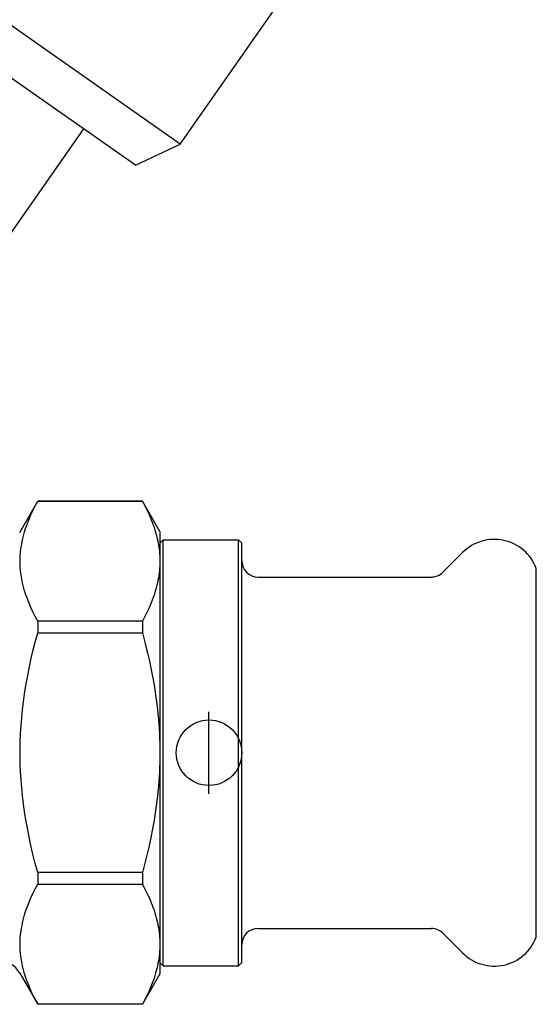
# Model space of a CAD drawing. Header units: millimetres. Extents: x -41 to 3556, y -15 to 396.
# Tile 3 of 11: x 239 to 271, y 159 to 219. Entities that reach past the tile are written whole.
import ezdxf

# ---------------------------------------------------------------- set-up
doc = ezdxf.new("R2010")
doc.units = ezdxf.units.MM
doc.layers.add('DETAIL', color=2, linetype='Continuous')
doc.layers.add('ORIGIN', color=6, linetype='Continuous')

msp = doc.modelspace()

# ---------------------------------------------------------------- linework, layer by layer
at = {"layer": 'DETAIL'}
for p, q in [((248.942, 211.877), (227.55, 226.856)), ((246.206, 210.585), (227.057, 223.993)), ((248.942, 211.877), (257.013, 223.404)), ((236.958, 204.092), (243.052, 212.794)), ((246.206, 210.585), (248.942, 211.877)), ((239.136, 188.172), (240.236, 190.078)), ((240.236, 190.078), (240.236, 190.073)), ((246.631, 190.078), (240.236, 190.078)), ((240.236, 190.073), (246.631, 190.073)), ((246.631, 190.078), (246.631, 190.073)), ((247.703, 188.222), (246.631, 190.078)), ((247.703, 188.222), (247.703, 186.413)), ((247.703, 187.522), (247.903, 187.722)), ((247.903, 161.722), (247.903, 187.722)), ((247.903, 187.722), (252.503, 187.722)), ((252.503, 161.722), (252.503, 187.722)), ((252.703, 187.522), (252.503, 187.722)), ((252.703, 161.922), (252.703, 187.522)), ((264.996, 185.74), (266.2, 186.944)), ((247.703, 186.413), (247.703, 174.722)), ((270.703, 163.472), (270.703, 185.972)), ((253.703, 185.447), (264.289, 185.447)), ((240.236, 182.754), (240.236, 182.041)), ((246.631, 182.754), (240.236, 182.754)), ((246.631, 182.754), (246.631, 182.041)), ((240.236, 182.041), (246.631, 182.041)), ((247.703, 174.722), (247.703, 163.031)), ((240.236, 167.403), (240.236, 166.69)), ((246.631, 167.403), (240.236, 167.403)), ((246.631, 167.403), (246.631, 166.69)), ((240.236, 166.69), (246.631, 166.69)), ((253.703, 163.997), (264.289, 163.997)), ((264.996, 163.704), (266.2, 162.5)), ((247.703, 163.031), (247.703, 161.222)), ((247.703, 161.922), (247.903, 161.722)), ((247.903, 161.722), (252.503, 161.722)), ((252.703, 161.922), (252.503, 161.722)), ((239.136, 161.272), (240.236, 159.366)), ((247.703, 161.222), (246.631, 159.366)), ((240.236, 159.371), (240.236, 159.366)), ((246.631, 159.371), (240.236, 159.371)), ((246.631, 159.366), (240.236, 159.366)), ((246.631, 159.371), (246.631, 159.366))]:
    msp.add_line(p, q, dxfattribs=at)
at = {"layer": 'DETAIL', "flags": 128}
for points in [[(240.236, 182.754), (240.085, 183.037), (239.947, 183.313), (239.822, 183.583), (239.709, 183.847), (239.607, 184.106), (239.517, 184.361), (239.438, 184.611), (239.369, 184.858), (239.31, 185.102), (239.262, 185.344), (239.223, 185.584), (239.194, 185.822), (239.175, 186.059), (239.166, 186.295), (239.166, 186.531), (239.175, 186.768), (239.194, 187.005), (239.223, 187.243), (239.262, 187.483), (239.31, 187.724), (239.369, 187.968), (239.438, 188.215), (239.517, 188.466), (239.607, 188.72), (239.709, 188.979), (239.822, 189.244), (239.947, 189.513), (240.085, 189.79), (240.236, 190.073)], [(246.631, 190.073), (246.721, 189.906), (246.807, 189.742), (246.888, 189.579), (246.965, 189.418), (247.038, 189.259), (247.107, 189.102), (247.172, 188.945), (247.233, 188.791), (247.291, 188.637), (247.344, 188.485), (247.393, 188.334), (247.439, 188.183), (247.481, 188.034), (247.52, 187.885), (247.554, 187.737), (247.585, 187.589), (247.613, 187.442), (247.637, 187.295), (247.657, 187.148), (247.673, 187.001), (247.686, 186.854), (247.695, 186.708), (247.701, 186.561), (247.703, 186.413)], [(247.703, 186.413), (247.701, 186.266), (247.695, 186.119), (247.686, 185.972), (247.673, 185.826), (247.657, 185.679), (247.637, 185.532), (247.613, 185.385), (247.585, 185.238), (247.554, 185.09), (247.52, 184.942), (247.481, 184.793), (247.439, 184.643), (247.393, 184.493), (247.344, 184.342), (247.291, 184.189), (247.233, 184.036), (247.172, 183.881), (247.107, 183.725), (247.038, 183.568), (246.965, 183.409), (246.888, 183.248), (246.807, 183.085), (246.721, 182.921), (246.631, 182.754)], [(240.236, 167.403), (240.085, 167.97), (239.947, 168.522), (239.822, 169.062), (239.709, 169.59), (239.607, 170.108), (239.517, 170.617), (239.438, 171.118), (239.369, 171.612), (239.31, 172.1), (239.262, 172.583), (239.223, 173.063), (239.194, 173.539), (239.175, 174.013), (239.166, 174.486), (239.166, 174.958), (239.175, 175.431), (239.194, 175.905), (239.223, 176.381), (239.262, 176.861), (239.31, 177.344), (239.369, 177.832), (239.438, 178.326), (239.517, 178.827), (239.607, 179.336), (239.709, 179.854), (239.822, 180.382), (239.947, 180.922), (240.085, 181.475), (240.236, 182.041)], [(246.631, 182.041), (246.721, 181.708), (246.807, 181.379), (246.888, 181.053), (246.965, 180.732), (247.038, 180.413), (247.107, 180.098), (247.172, 179.786), (247.233, 179.477), (247.291, 179.17), (247.344, 178.865), (247.393, 178.563), (247.439, 178.262), (247.481, 177.963), (247.52, 177.665), (247.554, 177.369), (247.585, 177.073), (247.613, 176.779), (247.637, 176.485), (247.657, 176.191), (247.673, 175.898), (247.686, 175.604), (247.695, 175.311), (247.701, 175.017), (247.703, 174.722)], [(247.703, 174.722), (247.701, 174.427), (247.695, 174.133), (247.686, 173.84), (247.673, 173.546), (247.657, 173.253), (247.637, 172.959), (247.613, 172.665), (247.585, 172.371), (247.554, 172.075), (247.52, 171.779), (247.481, 171.481), (247.439, 171.182), (247.393, 170.881), (247.344, 170.579), (247.291, 170.274), (247.233, 169.967), (247.172, 169.658), (247.107, 169.346), (247.038, 169.031), (246.965, 168.712), (246.888, 168.391), (246.807, 168.066), (246.721, 167.736), (246.631, 167.403)], [(240.236, 159.371), (240.085, 159.654), (239.947, 159.931), (239.822, 160.2), (239.709, 160.465), (239.607, 160.724), (239.517, 160.978), (239.438, 161.229), (239.369, 161.476), (239.31, 161.72), (239.262, 161.961), (239.223, 162.201), (239.194, 162.439), (239.175, 162.676), (239.166, 162.913), (239.166, 163.149), (239.175, 163.385), (239.194, 163.622), (239.223, 163.86), (239.262, 164.1), (239.31, 164.342), (239.369, 164.586), (239.438, 164.833), (239.517, 165.083), (239.607, 165.338), (239.709, 165.597), (239.822, 165.861), (239.947, 166.131), (240.085, 166.407), (240.236, 166.69)], [(246.631, 166.69), (246.721, 166.524), (246.807, 166.359), (246.888, 166.196), (246.965, 166.035), (247.038, 165.876), (247.107, 165.719), (247.172, 165.563), (247.233, 165.408), (247.291, 165.255), (247.344, 165.102), (247.393, 164.951), (247.439, 164.801), (247.481, 164.651), (247.52, 164.502), (247.554, 164.354), (247.585, 164.206), (247.613, 164.059), (247.637, 163.912), (247.657, 163.765), (247.673, 163.618), (247.686, 163.472), (247.695, 163.325), (247.701, 163.178), (247.703, 163.031)], [(247.703, 163.031), (247.701, 162.883), (247.695, 162.736), (247.686, 162.59), (247.673, 162.443), (247.657, 162.296), (247.637, 162.149), (247.613, 162.002), (247.585, 161.855), (247.554, 161.707), (247.52, 161.559), (247.481, 161.41), (247.439, 161.261), (247.393, 161.11), (247.344, 160.959), (247.291, 160.807), (247.233, 160.653), (247.172, 160.499), (247.107, 160.343), (247.038, 160.185), (246.965, 160.026), (246.888, 159.865), (246.807, 159.702), (246.721, 159.538), (246.631, 159.371)]]:
    msp.add_lwpolyline(points, dxfattribs=at)
at = {"layer": 'DETAIL'}
for centre, radius, start, end in [((268.138, 185.007), 2.74, 77.8143, 135.00364), ((268.137, 185.006), 2.741, 20.63658, 77.80496), ((253.703, 186.447), 1, 180, 269.99076), ((264.288, 186.448), 1.001, 270.02052, 314.99504), ((253.703, 162.997), 1, 90.00924, 180), ((264.288, 162.996), 1.001, 45.00496, 89.97948), ((268.137, 164.438), 2.741, 282.19504, 339.36342), ((268.138, 164.437), 2.74, 224.99636, 282.1857), ((237.837, 160.522), 1.5, 30, 90)]:
    msp.add_arc(centre, radius, start, end, dxfattribs=at)
at = {"layer": 'ORIGIN'}
msp.add_line((250.703, 172.222), (250.703, 177.222), dxfattribs=at)
msp.add_circle((250.703, 174.722), 2, dxfattribs=at)

doc.saveas('drawing.dxf')
